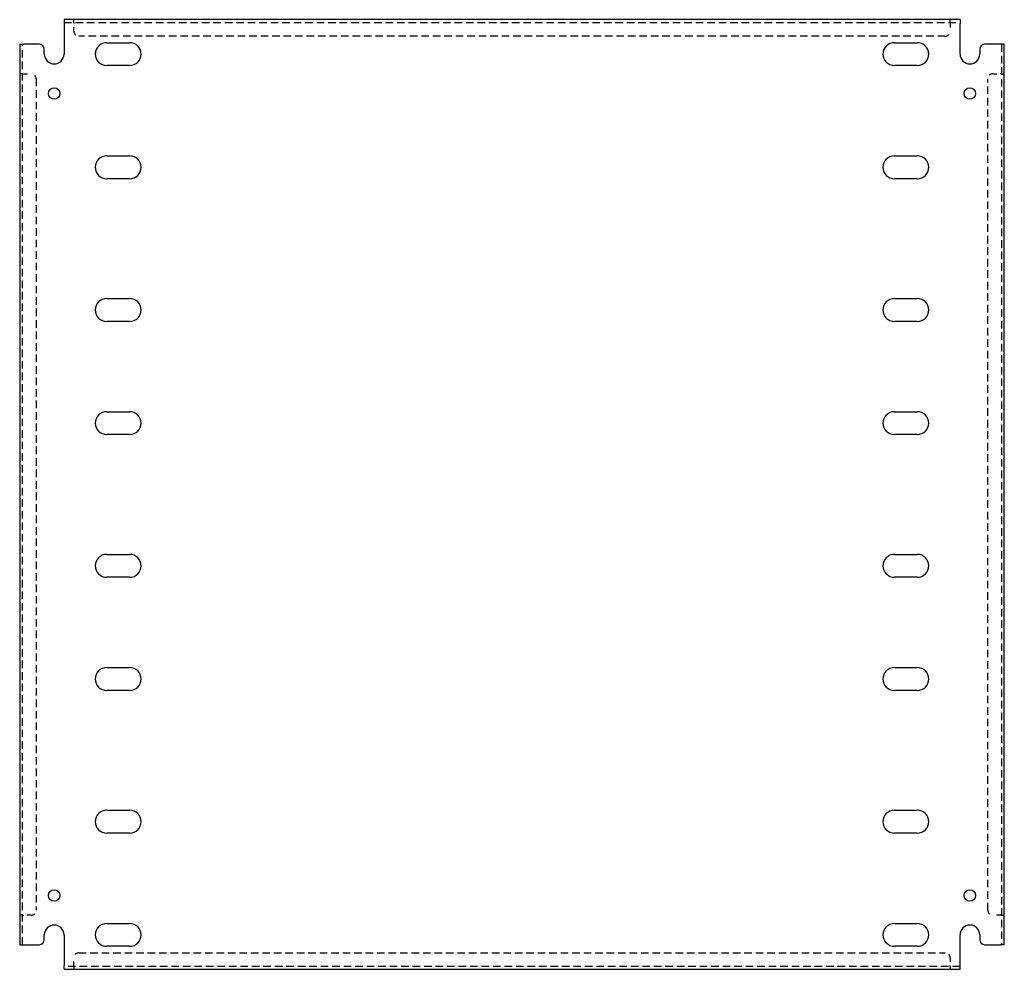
# Model space of a CAD drawing. Header units: inches. Extents: x 30.5 to 55.5, y 11 to 35.1.
import ezdxf

# ---------------------------------------------------------------- set-up
doc = ezdxf.new("R2010")
doc.units = ezdxf.units.IN
doc.header["$MEASUREMENT"] = 0
doc.linetypes.add('DASHED_SPACE', pattern=[0.2067, 0.1654, -0.0413])
doc.layers.add('Hidden Edges(ANSI)', color=7, linetype='DASHED_SPACE', lineweight=25)
doc.layers.add('Visible Edges(ANSI)', color=7, linetype='Continuous', lineweight=25)

msp = doc.modelspace()

# ---------------------------------------------------------------- linework, layer by layer
at = {"layer": 'Hidden Edges(ANSI)', "ltscale": 1.158557}
for p, q in [((31.614, 35.024), (54.364, 35.024)), ((54.364, 11.035), (31.614, 11.035))]:
    msp.add_line(p, q, dxfattribs=at)
at = {"layer": 'Hidden Edges(ANSI)', "ltscale": 0.129419}
for p, q in [((31.863, 35.024), (31.863, 35.092)), ((31.864, 35.024), (31.864, 35.092)), ((54.114, 35.024), (54.114, 35.092)), ((54.114, 35.024), (54.114, 35.092)), ((30.557, 33.717), (30.489, 33.717)), ((30.557, 33.717), (30.489, 33.717)), ((55.421, 33.717), (55.489, 33.717)), ((55.421, 33.717), (55.489, 33.717)), ((30.557, 12.342), (30.489, 12.342)), ((30.557, 12.341), (30.489, 12.341)), ((55.421, 12.342), (55.489, 12.342)), ((55.421, 12.341), (55.489, 12.341)), ((31.863, 11.035), (31.863, 10.967)), ((31.864, 11.035), (31.864, 10.967)), ((54.114, 11.035), (54.114, 10.967)), ((54.114, 11.035), (54.114, 10.967))]:
    msp.add_line(p, q, dxfattribs=at)
at = {"layer": 'Hidden Edges(ANSI)', "ltscale": 0.092649}
for p, q in [((31.864, 35.024), (31.864, 34.993)), ((54.114, 35.024), (54.114, 34.993)), ((30.557, 33.717), (30.588, 33.717)), ((55.421, 33.717), (55.39, 33.717)), ((30.557, 12.342), (30.588, 12.342)), ((55.421, 12.342), (55.39, 12.342)), ((31.864, 11.035), (31.864, 11.066)), ((54.114, 11.035), (54.114, 11.066))]:
    msp.add_line(p, q, dxfattribs=at)
at = {"layer": 'Hidden Edges(ANSI)', "ltscale": 0.369411}
for p, q in [((31.864, 34.799), (31.864, 34.993)), ((54.114, 34.993), (54.114, 34.799)), ((30.588, 33.717), (30.782, 33.717)), ((55.196, 33.717), (55.39, 33.717)), ((30.782, 12.342), (30.588, 12.342)), ((55.39, 12.342), (55.196, 12.342)), ((31.864, 11.066), (31.864, 11.26)), ((54.114, 11.26), (54.114, 11.066))]:
    msp.add_line(p, q, dxfattribs=at)
at = {"layer": 'Hidden Edges(ANSI)', "ltscale": 1.156896}
for p, q in [((53.989, 34.674), (31.989, 34.674)), ((31.989, 11.385), (53.989, 11.385))]:
    msp.add_line(p, q, dxfattribs=at)
at = {"layer": 'Hidden Edges(ANSI)', "ltscale": 1.164922}
for p, q in [((30.557, 11.592), (30.557, 34.467)), ((55.421, 34.467), (55.421, 11.592))]:
    msp.add_line(p, q, dxfattribs=at)
at = {"layer": 'Hidden Edges(ANSI)', "ltscale": 1.161378}
for p, q in [((30.907, 33.592), (30.907, 12.467)), ((55.071, 12.467), (55.071, 33.592))]:
    msp.add_line(p, q, dxfattribs=at)
at = {"layer": 'Hidden Edges(ANSI)', "ltscale": 0.373886}
for centre, start, end in [((31.989, 34.799), 180, 270), ((53.989, 34.799), 270, 0), ((30.782, 33.592), 0, 90), ((55.196, 33.592), 90, 180), ((30.782, 12.467), 270, 0), ((55.196, 12.467), 180, 270), ((31.989, 11.26), 90, 180), ((53.989, 11.26), 0, 90)]:
    msp.add_arc(centre, 0.125, start, end, dxfattribs=at)
at = {"layer": 'Visible Edges(ANSI)'}
for p, q in [((54.364, 35.092), (31.614, 35.092)), ((31.614, 35.092), (31.614, 34.993)), ((54.364, 35.092), (54.364, 34.993)), ((31.614, 34.993), (31.614, 34.217)), ((54.364, 34.217), (54.364, 34.993)), ((32.698, 34.507), (33.28, 34.507)), ((52.698, 34.507), (53.28, 34.507)), ((30.489, 34.467), (30.588, 34.467)), ((30.489, 34.467), (30.489, 11.592)), ((30.989, 34.467), (30.588, 34.467)), ((31.114, 34.217), (31.114, 34.342)), ((54.864, 34.342), (54.864, 34.217)), ((55.39, 34.467), (54.989, 34.467)), ((55.489, 34.467), (55.39, 34.467)), ((55.489, 11.592), (55.489, 34.467)), ((33.28, 33.927), (32.698, 33.927)), ((53.28, 33.927), (52.698, 33.927)), ((32.698, 31.632), (33.28, 31.632)), ((52.698, 31.632), (53.28, 31.632)), ((33.28, 31.052), (32.698, 31.052)), ((53.28, 31.052), (52.698, 31.052)), ((32.698, 28.007), (33.28, 28.007)), ((52.698, 28.007), (53.28, 28.007)), ((33.28, 27.427), (32.698, 27.427)), ((53.28, 27.427), (52.698, 27.427)), ((32.698, 25.132), (33.28, 25.132)), ((52.698, 25.132), (53.28, 25.132)), ((33.28, 24.552), (32.698, 24.552)), ((53.28, 24.552), (52.698, 24.552)), ((32.698, 21.507), (33.28, 21.507)), ((52.698, 21.507), (53.28, 21.507)), ((33.28, 20.927), (32.698, 20.927)), ((53.28, 20.927), (52.698, 20.927)), ((32.698, 18.632), (33.28, 18.632)), ((52.698, 18.632), (53.28, 18.632)), ((33.28, 18.052), (32.698, 18.052)), ((53.28, 18.052), (52.698, 18.052)), ((32.698, 15.007), (33.28, 15.007)), ((52.698, 15.007), (53.28, 15.007)), ((33.28, 14.427), (32.698, 14.427)), ((53.28, 14.427), (52.698, 14.427)), ((32.698, 12.132), (33.28, 12.132)), ((52.698, 12.132), (53.28, 12.132)), ((31.114, 11.717), (31.114, 11.842)), ((31.614, 11.842), (31.614, 11.066)), ((54.364, 11.066), (54.364, 11.842)), ((54.864, 11.842), (54.864, 11.717)), ((30.489, 11.592), (30.588, 11.592)), ((30.588, 11.592), (30.989, 11.592)), ((33.28, 11.552), (32.698, 11.552)), ((53.28, 11.552), (52.698, 11.552)), ((54.989, 11.592), (55.39, 11.592)), ((55.489, 11.592), (55.39, 11.592)), ((31.614, 10.967), (31.614, 11.066)), ((54.364, 10.967), (54.364, 11.066)), ((31.614, 10.967), (54.364, 10.967))]:
    msp.add_line(p, q, dxfattribs=at)
for centre in [(31.364, 33.217), (54.614, 33.217), (31.364, 12.842), (54.614, 12.842)]:
    msp.add_circle(centre, 0.145, dxfattribs=at)
for centre, radius, start, end in [((32.698, 34.217), 0.29, 90, 270), ((33.28, 34.217), 0.29, 270, 90), ((52.698, 34.217), 0.29, 90, 270), ((53.28, 34.217), 0.29, 270, 90), ((30.989, 34.342), 0.125, 0, 90), ((54.989, 34.342), 0.125, 90, 180), ((31.364, 34.217), 0.25, 180, 0), ((54.614, 34.217), 0.25, 180, 0), ((32.698, 31.342), 0.29, 90, 270), ((33.28, 31.342), 0.29, 270, 90), ((52.698, 31.342), 0.29, 90, 270), ((53.28, 31.342), 0.29, 270, 90), ((32.698, 27.717), 0.29, 90, 270), ((33.28, 27.717), 0.29, 270, 90), ((52.698, 27.717), 0.29, 90, 270), ((53.28, 27.717), 0.29, 270, 90), ((32.698, 24.842), 0.29, 90, 270), ((33.28, 24.842), 0.29, 270, 90), ((52.698, 24.842), 0.29, 90, 270), ((53.28, 24.842), 0.29, 270, 90), ((32.698, 21.217), 0.29, 90, 270), ((33.28, 21.217), 0.29, 270, 90), ((52.698, 21.217), 0.29, 90, 270), ((53.28, 21.217), 0.29, 270, 90), ((32.698, 18.342), 0.29, 90, 270), ((33.28, 18.342), 0.29, 270, 90), ((52.698, 18.342), 0.29, 90, 270), ((53.28, 18.342), 0.29, 270, 90), ((32.698, 14.717), 0.29, 90, 270), ((33.28, 14.717), 0.29, 270, 90), ((52.698, 14.717), 0.29, 90, 270), ((53.28, 14.717), 0.29, 270, 90), ((31.364, 11.842), 0.25, 0, 180), ((32.698, 11.842), 0.29, 90, 270), ((33.28, 11.842), 0.29, 270, 90), ((52.698, 11.842), 0.29, 90, 270), ((53.28, 11.842), 0.29, 270, 90), ((54.614, 11.842), 0.25, 0, 180), ((30.989, 11.717), 0.125, 270, 0), ((54.989, 11.717), 0.125, 180, 270)]:
    msp.add_arc(centre, radius, start, end, dxfattribs=at)

doc.saveas('drawing.dxf')
